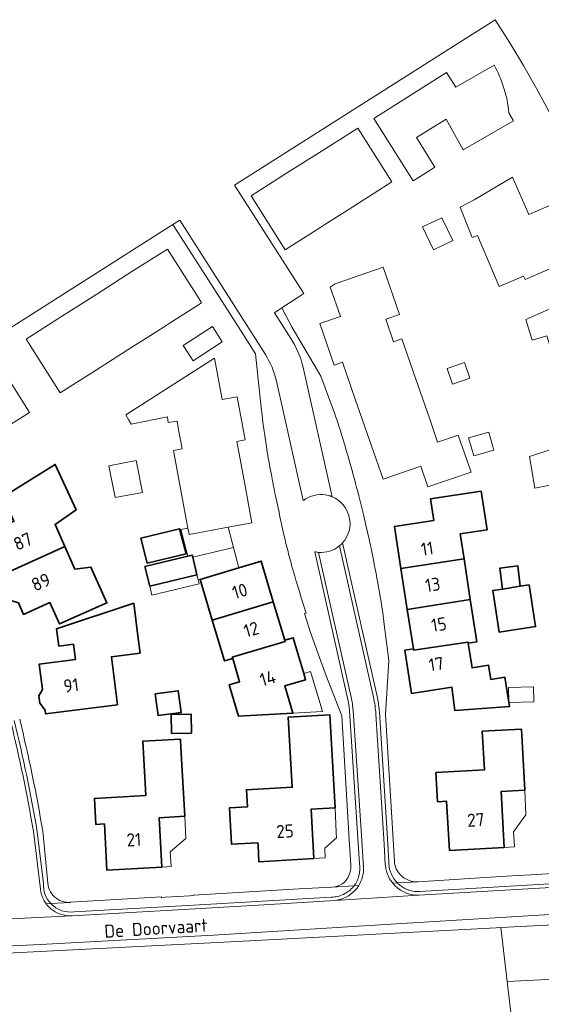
# Model space of a CAD drawing. Extents: x 199200 to 204075, y 460125 to 464703.
# Tile 103 of 174: x 201186 to 201258, y 464324 to 464460. Entities that reach past the tile are written whole.
import ezdxf
from ezdxf.enums import TextEntityAlignment as Align

# ---------------------------------------------------------------- set-up
doc = ezdxf.new("R2010")
doc.units = 0
for name, color, linetype, lineweight in [('B-WE-GR-GRAS-GV', 60, 'Continuous', 13), ('B-WE-GR-HOUTWAL-GV', 40, 'Continuous', 13), ('B-WE-OG-BEBOUWING-GV', 7, 'Continuous', 35), ('B-WE-OG-BEBOUWING-T18', 10, 'Continuous', 18), ('B-WE-OG-BEBOUWING_LUIFEL-GV', 7, 'Continuous', 18), ('B-WE-OG-BEBOUWING_SCHUUR-GV', 7, 'Continuous', 35), ('B-WE-OG-TERREIN_CULTUURSCHEIDING-GV', 7, 'Continuous', 18), ('B-WE-OG-TERREIN_ERF-GV', 7, 'Continuous', 18), ('B-WE-OG-TOPOGRAFIE-T18', 10, 'Continuous', 18), ('B-WE-VH-VERHARDING_OPEN-GV', 252, 'Continuous', 18)]:
    doc.layers.add(name, color=color, linetype=linetype, lineweight=lineweight)
doc.styles.add('NLCS-ISO-M1000-T18', font='NLCS-ISO.ttf', dxfattribs={"height": 1.8})

msp = doc.modelspace()

# ---------------------------------------------------------------- linework, layer by layer
at = {"layer": 'B-WE-GR-GRAS-GV', "flags": 128}
for points in [[(201429.394, 464227.292), (201347.962, 464221.933), (201261.601, 464216.286), (201215.854, 464213.376), (201212.067, 464213.354), (201211.366, 464213.464), (201210.595, 464213.854), (201210.415, 464214.368), (201211.907, 464214.862), (201259.354, 464217.806), (201258.407, 464230.509), (201259.677, 464237.732), (201261.861, 464237.42), (201261.595, 464243.865), (201259.394, 464272.811), (201259.224, 464274.095), (201252.911, 464327.05), (201252.022, 464334.503), (201251.379, 464334.47), (201214.724, 464332.53)], [(201214.724, 464332.53), (201179.322, 464330.744), (201162.416, 464329.752), (201128.205, 464327.886), (201127.548, 464327.91), (201126.695, 464322.371), (201134.077, 464288.478), (201115.107, 464272.841), (201100.74, 464260.697), (201097.088, 464257.045), (201080.261, 464234.582)], [(201286.492, 464328.706), (201252.911, 464327.05), (201259.224, 464274.095)]]:
    msp.add_lwpolyline(points, dxfattribs=at)
at = {"layer": 'B-WE-GR-HOUTWAL-GV', "flags": 128}
msp.add_lwpolyline([(201252.022, 464334.503), (201252.911, 464327.05), (201286.492, 464328.706), (201333.749, 464334.218), (201366.304, 464335.554), (201374.89, 464335.47), (201372.252, 464338.712), (201338.538, 464338.281), (201309.341, 464337.589), (201294.121, 464335.11), (201271.952, 464335.528)], close=True, dxfattribs=at)
at = {"layer": 'B-WE-OG-BEBOUWING-GV', "flags": 128}
for points in [[(201182.772, 464382.975), (201191.842, 464387.034), (201190.475, 464390.111), (201193.387, 464392.127), (201190.499, 464398.375), (201183.306, 464393.886), (201184.796, 464390.532), (201181.43, 464389.037), (201181.14, 464388.908), (201181.219, 464388.731), (201181.839, 464387.337), (201181.37, 464386.14)], [(201238.24, 464384.011), (201246.942, 464385.352), (201246.416, 464388.783), (201250.143, 464389.355), (201249.302, 464394.677), (201242.291, 464393.623), (201242.757, 464390.662), (201237.343, 464389.832)], [(201203.215, 464384.765), (201208.563, 464386.059), (201207.655, 464389.491), (201202.31, 464388.193)], [(201191.842, 464387.034), (201182.772, 464382.975), (201184.236, 464379.67), (201185.424, 464379.267), (201186.123, 464377.695), (201189.778, 464379.319), (201191.089, 464376.368), (201197.632, 464379.275), (201195.439, 464384.209), (201193.216, 464383.943)], [(201203.547, 464381.567), (201210.073, 464383.13), (201209.49, 464385.566), (201209.421, 464385.853), (201208.79, 464385.702), (201202.895, 464384.29)], [(201212.178, 464376.898), (201220.612, 464379.411), (201218.933, 464385.037), (201215.841, 464384.115), (201210.502, 464382.523)], [(201246.942, 464385.352), (201238.24, 464384.011), (201239.107, 464378.382), (201247.803, 464379.736)], [(201252.25, 464381.176), (201250.914, 464380.968), (201251.811, 464375.227), (201256.819, 464376.009), (201255.923, 464381.749), (201254.712, 464381.56)], [(201193.039, 464373.585), (201193.307, 464371.472), (201188.297, 464370.836), (201188.745, 464367.305), (201188.25, 464366.442), (201188.384, 464365.451), (201189.103, 464364.49), (201189.17, 464363.954), (201199.094, 464365.213), (201198.253, 464371.84), (201202.221, 464372.343), (201201.92, 464374.712), (201201.348, 464379.217), (201190.704, 464375.698), (201191.005, 464373.327)], [(201222.191, 464374.123), (201220.612, 464379.411), (201212.178, 464376.898), (201213.858, 464371.262), (201215.008, 464371.604), (201214.954, 464371.767), (201222.242, 464373.96)], [(201239.947, 464372.933), (201239.966, 464372.766), (201247.489, 464373.877), (201247.511, 464373.71), (201248.698, 464373.894), (201247.803, 464379.736), (201239.107, 464378.382)], [(201222.191, 464374.123), (201222.242, 464373.96), (201214.954, 464371.767), (201215.008, 464371.604), (201215.967, 464368.391), (201214.53, 464367.96), (201215.826, 464363.637), (201223.314, 464364.06), (201222.194, 464367.816), (201225.072, 464368.665), (201224.817, 464369.517), (201223.337, 464374.472)], [(201247.511, 464373.71), (201247.489, 464373.877), (201239.966, 464372.766), (201239.947, 464372.933), (201238.767, 464372.744), (201239.692, 464366.757), (201245.271, 464367.626), (201245.66, 464364.445), (201253.225, 464364.964), (201252.59, 464369.009), (201250.651, 464368.689), (201250.332, 464370.665), (201248.051, 464370.301)], [(201226.204, 464343.998), (201225.821, 464350.807), (201229.136, 464350.993), (201228.958, 464354.167), (201228.415, 464363.853), (201222.675, 464363.531), (201223.218, 464353.846), (201216.898, 464353.491), (201217.03, 464351.14), (201214.587, 464351.004), (201214.83, 464345.99), (201218.49, 464346.167), (201218.506, 464345.833), (201218.616, 464343.572)], [(201255.343, 464353.428), (201254.854, 464361.87), (201249.465, 464361.558), (201249.777, 464356.252), (201243.06, 464355.857), (201243.282, 464351.833), (201244.535, 464351.904), (201244.924, 464345.117), (201252.5, 464345.552), (201252.053, 464353.236)], [(201203.027, 464352.719), (201195.906, 464352.306), (201196.094, 464348.717), (201197.292, 464348.785), (201197.651, 464342.395), (201205.238, 464342.821), (201204.855, 464349.64), (201208.38, 464349.838), (201207.848, 464359.302), (201207.802, 464360.467), (201202.616, 464360.215)]]:
    msp.add_lwpolyline(points, close=True, dxfattribs=at)
at = {"layer": 'B-WE-OG-BEBOUWING_LUIFEL-GV', "flags": 128}
for points in [[(201208.83, 464389.59), (201207.838, 464389.394), (201208.79, 464385.702), (201209.421, 464385.853), (201209.49, 464385.566), (201215.121, 464386.919), (201214.398, 464389.735), (201208.99, 464388.728)], [(201209.49, 464385.566), (201210.073, 464383.13), (201210.233, 464382.463), (201210.502, 464382.523), (201215.841, 464384.115), (201215.121, 464386.919)], [(201210.073, 464383.13), (201203.547, 464381.567), (201203.842, 464380.338), (201210.368, 464381.9), (201210.233, 464382.463)], [(201223.314, 464364.06), (201227.414, 464364.292), (201227.223, 464364.919), (201225.733, 464369.811), (201224.817, 464369.517), (201225.072, 464368.665), (201222.194, 464367.816)], [(201253.091, 464367.601), (201253.15, 464365.541), (201256.569, 464365.612), (201256.525, 464367.673)], [(201253.79, 464347.702), (201255.485, 464350.049), (201255.343, 464353.428), (201252.053, 464353.236), (201252.5, 464345.552), (201253.908, 464345.633)], [(201229.136, 464350.993), (201225.821, 464350.807), (201226.204, 464343.998), (201227.783, 464344.087), (201227.708, 464345.425), (201229.321, 464346.847), (201229.278, 464347.614)], [(201206.498, 464342.892), (201206.383, 464344.951), (201208.553, 464346.759), (201208.38, 464349.838), (201204.855, 464349.64), (201205.238, 464342.821)]]:
    msp.add_lwpolyline(points, close=True, dxfattribs=at)
at = {"layer": 'B-WE-OG-BEBOUWING_SCHUUR-GV', "flags": 128}
for points in [[(201254.712, 464381.56), (201254.368, 464384.387), (201251.896, 464384.086), (201252.25, 464381.176)], [(201204.316, 464366.727), (201204.719, 464363.717), (201207.896, 464364.142), (201207.494, 464367.151)], [(201209.299, 464361.302), (201209.257, 464363.942), (201206.527, 464363.898), (201206.569, 464361.258)]]:
    msp.add_lwpolyline(points, close=True, dxfattribs=at)
at = {"layer": 'B-WE-OG-TERREIN_CULTUURSCHEIDING-GV', "flags": 128}
msp.add_lwpolyline([(201261.803, 464336.472), (201236.846, 464334.938), (201212.344, 464333.446), (201188.423, 464332.143), (201172.4, 464331.347), (201161.133, 464330.797), (201142.542, 464329.624), (201128.43, 464328.807), (201121.503, 464328.667), (201121.512, 464328.2), (201127.645, 464328.542), (201127.548, 464327.91), (201128.205, 464327.886), (201162.416, 464329.752), (201179.322, 464330.744), (201214.724, 464332.53), (201251.379, 464334.47), (201252.022, 464334.503), (201271.952, 464335.528)], dxfattribs=at)
at = {"layer": 'B-WE-OG-TERREIN_ERF-GV', "flags": 128}
for points in [[(201258.717, 464447.028), (201256.967, 464450.243), (201255.147, 464453.419), (201253.257, 464456.555), (201251.251, 464459.726), (201249.701, 464458.743), (201248.124, 464457.743), (201215.24, 464436.891), (201224.818, 464421.962), (201221.797, 464419.955), (201223.223, 464417.248), (201227.152, 464410.563), (201228.832, 464406.1)], [(201253.129, 464446.893), (201253.754, 464445.757), (201246.822, 464441.776), (201244.46, 464445.999), (201240.368, 464443.46), (201242.92, 464439.388), (201240.363, 464437.785), (201239.911, 464437.502), (201234.481, 464446.116), (201244.51, 464452.446), (201245.804, 464450.411), (201251.093, 464453.459)], [(201255.174, 464424.346), (201251.777, 464422.934), (201248.809, 464429.933), (201248.062, 464429.66), (201246.423, 464433.867), (201248.322, 464434.891), (201253.636, 464438.006), (201255.878, 464432.833), (201259.509, 464434.41), (201259.771, 464433.82), (201261.159, 464434.414)], [(201219.778, 464400.097), (201219.666, 464400.809), (201219.186, 464404.227), (201219.056, 464405.216), (201218.938, 464406.207), (201218.145, 464413.65), (201216.086, 464416.876), (201212.418, 464422.622), (201206.762, 464431.483), (201169.821, 464408.01), (201165.13, 464405.058), (201166.575, 464402.824), (201173.546, 464391.722)], [(201262.18, 464428.245), (201262.702, 464427.065), (201255.373, 464423.89), (201255.174, 464424.346)], [(201268.572, 464410.333), (201268.949, 464409.075), (201261.33, 464406.679), (201258.378, 464416.125), (201256.368, 464415.517), (201255.472, 464418.377), (201261.108, 464420.862), (201262.784, 464415.532), (201266.569, 464416.71), (201266.748, 464416.108), (201268.174, 464416.559)], [(201273.044, 464391.602), (201273.292, 464390.327), (201265.457, 464388.775), (201263.898, 464396.525), (201256.718, 464395.117), (201255.968, 464399.491), (201260.885, 464401.058), (201266.731, 464402.921), (201267.858, 464397.415), (201271.741, 464398.172), (201271.859, 464397.541), (201273.32, 464397.83)], [(201231.335, 464343.084), (201231.09, 464346.613), (201230.071, 464363.707), (201227.783, 464369.589), (201225.754, 464375.203), (201224.922, 464377.797), (201225.139, 464377.847), (201224.958, 464378.417), (201224.78, 464378.988)], [(201235.915, 464376.313), (201236.549, 464371.346), (201236.087, 464363.855), (201237.19, 464345.877), (201237.321, 464343.588)], [(201188.783, 464347.8), (201189.465, 464340.612)], [(201240.553, 464340.811), (201252.778, 464341.564), (201256.177, 464341.755), (201277.591, 464343.031)], [(201192.547, 464337.962), (201192.628, 464337.967), (201205.162, 464338.703), (201205.167, 464338.59), (201205.703, 464338.66), (201209.111, 464338.847), (201209.629, 464338.896), (201209.635, 464338.977), (201210.389, 464339.023), (201224.161, 464339.819), (201228.709, 464340.065)]]:
    msp.add_lwpolyline(points, dxfattribs=at)
at = {"layer": 'B-WE-OG-TERREIN_ERF-GV'}
for points in [[(201251.093, 464453.459, -0.103891), (201253.129, 464446.893)], [(201228.832, 464406.1, -0.0041684), (201229.259, 464404.882)], [(201229.259, 464404.882, -0.0034304), (201229.669, 464403.658)], [(201229.669, 464403.658, -0.0088029), (201230.645, 464400.498)], [(201220.387, 464396.727, -0.0044141), (201219.778, 464400.097)], [(201230.645, 464400.498, -0.005688), (201231.968, 464395.728)], [(201221.002, 464393.643, -0.0048022), (201220.387, 464396.727)], [(201231.968, 464395.728, -0.0056549), (201233.095, 464391.279)], [(201222.085, 464388.671, -0.0038156), (201221.002, 464393.643)], [(201233.095, 464391.279, -0.0060274), (201234.011, 464387.279)], [(201222.728, 464386.014, -0.0071855), (201222.085, 464388.671)], [(201234.011, 464387.279, -0.0066382), (201234.555, 464384.586)], [(201223.404, 464383.555, -0.0080816), (201222.728, 464386.014)], [(201234.555, 464384.586, -0.0036938), (201235.482, 464379.463)], [(201224.78, 464378.988, -0.0044382), (201223.404, 464383.555)], [(201235.482, 464379.463, -0.0089912), (201235.726, 464377.892)], [(201235.726, 464377.892, -0.0094402), (201235.915, 464376.313)], [(201185.598, 464363.223, -0.0183564), (201188.783, 464347.8)], [(201230.138, 464340.532, 0.2535672), (201231.335, 464343.084)], [(201237.321, 464343.588, 0.0868399), (201237.595, 464342.574)], [(201237.595, 464342.574, 0.0856372), (201238.195, 464341.713)], [(201238.195, 464341.713, 0.1067367), (201239.277, 464341.008)], [(201239.277, 464341.008, 0.1064105), (201240.553, 464340.811)], [(201189.465, 464340.612, 0.108653), (201189.853, 464339.416)], [(201228.709, 464340.065, 0.1131592), (201230.138, 464340.532)], [(201189.853, 464339.416, 0.1085886), (201190.705, 464338.491)], [(201190.705, 464338.491, 0.0857343), (201191.621, 464338.061)], [(201191.621, 464338.061, 0.0771789), (201192.547, 464337.962)]]:
    msp.add_lwpolyline(points, format="xyb", dxfattribs=at)
at = {"layer": 'B-WE-OG-TERREIN_ERF-GV', "flags": 128}
for points in [[(201227.169, 464431.109), (201222.26, 464427.997), (201217.54, 464435.426), (201222.456, 464438.543), (201227.364, 464441.655), (201232.273, 464444.767), (201236.991, 464437.337), (201232.077, 464434.221), (201230.431, 464433.177), (201227.742, 464431.472)], [(201242.74, 464427.979), (201241.226, 464431.136), (201243.87, 464432.404), (201245.384, 464429.247)], [(201210.289, 464420.393), (201206.217, 464417.804), (201205.806, 464417.542), (201204.374, 464416.631), (201201.449, 464414.771), (201200.954, 464414.456), (201196.052, 464411.338), (201191.19, 464408.246), (201186.473, 464415.673), (201191.375, 464418.791), (201196.236, 464421.883), (201201.088, 464424.969), (201205.999, 464428.093), (201210.365, 464421.221), (201210.718, 464420.666)], [(201240.28, 464410.132), (201242.154, 464404.74), (201243.294, 464401.46), (201246.144, 464402.43), (201247.918, 464397.33), (201241.942, 464395.278), (201240.97, 464398.117), (201235.772, 464396.331), (201233.849, 464401.853), (201231.971, 464407.245), (201230.151, 464412.471), (201229.019, 464412.083), (201227.035, 464417.807), (201229.869, 464418.786), (201228.482, 464422.834), (201229.168, 464423.3), (201235.763, 464425.567), (201238.024, 464419.047), (201236.126, 464418.41), (201237.213, 464415.297), (201238.346, 464415.697)], [(201213.575, 464415.265), (201209.553, 464412.658), (201208.178, 464414.778), (201212.2, 464417.386)], [(201182.05, 464402.449), (201177.137, 464399.341), (201172.222, 464396.232), (201167.521, 464403.668), (201172.432, 464406.776), (201177.345, 464409.885), (201182.259, 464412.995), (201186.963, 464405.557)], [(201214.398, 464389.735), (201208.99, 464388.728), (201208.83, 464389.59), (201207.91, 464394.541), (201206.84, 464400.305), (201208.015, 464400.522), (201207.529, 464403.141), (201207.317, 464404.34), (201206.079, 464404.137), (201205.993, 464404.962), (201200.982, 464403.943), (201200.68, 464404.465), (201200.249, 464405.212), (201212.493, 464413.018), (201213.545, 464407.333), (201215.636, 464407.718), (201216.74, 464401.75), (201215.561, 464401.53), (201216.567, 464396.14), (201217.649, 464390.341)], [(201245.336, 464409.469), (201244.608, 464411.609), (201247.023, 464412.43), (201247.75, 464410.292)], [(201248.275, 464399.565), (201247.573, 464402.037), (201250.364, 464402.829), (201251.065, 464400.356)], [(201182.772, 464382.975), (201181.37, 464386.14), (201181.839, 464387.337), (201181.219, 464388.731), (201181.14, 464388.908), (201181.43, 464389.037), (201184.796, 464390.532), (201183.306, 464393.886), (201190.499, 464398.375), (201193.387, 464392.127), (201190.475, 464390.111), (201191.842, 464387.034), (201193.216, 464383.943), (201195.439, 464384.209), (201197.632, 464379.275), (201191.089, 464376.368), (201189.778, 464379.319), (201186.123, 464377.695), (201185.424, 464379.267), (201184.236, 464379.67)], [(201202.565, 464394.512), (201198.786, 464393.791), (201197.901, 464398.2), (201201.672, 464398.923)], [(201238.24, 464384.011), (201237.343, 464389.832), (201242.757, 464390.662), (201242.291, 464393.623), (201249.302, 464394.677), (201250.143, 464389.355), (201246.416, 464388.783), (201246.942, 464385.352), (201247.803, 464379.736), (201248.698, 464373.894), (201247.511, 464373.71), (201248.051, 464370.301), (201250.332, 464370.665), (201250.651, 464368.689), (201252.59, 464369.009), (201253.225, 464364.964), (201245.66, 464364.445), (201245.271, 464367.626), (201239.692, 464366.757), (201238.767, 464372.744), (201239.947, 464372.933), (201239.107, 464378.382)], [(201203.215, 464384.765), (201202.31, 464388.193), (201207.655, 464389.491), (201208.563, 464386.059)], [(201209.49, 464385.566), (201210.073, 464383.13), (201203.547, 464381.567), (201202.895, 464384.29), (201208.79, 464385.702), (201209.421, 464385.853)], [(201224.817, 464369.517), (201225.072, 464368.665), (201222.194, 464367.816), (201223.314, 464364.06), (201215.826, 464363.637), (201214.53, 464367.96), (201215.967, 464368.391), (201215.008, 464371.604), (201213.858, 464371.262), (201212.178, 464376.898), (201210.502, 464382.523), (201215.841, 464384.115), (201218.933, 464385.037), (201220.612, 464379.411), (201222.191, 464374.123), (201223.337, 464374.472)], [(201251.811, 464375.227), (201250.914, 464380.968), (201252.25, 464381.176), (201254.712, 464381.56), (201255.923, 464381.749), (201256.819, 464376.009)], [(201201.92, 464374.712), (201202.221, 464372.343), (201198.253, 464371.84), (201199.094, 464365.213), (201189.17, 464363.954), (201189.103, 464364.49), (201188.384, 464365.451), (201188.25, 464366.442), (201188.745, 464367.305), (201188.297, 464370.836), (201193.307, 464371.472), (201193.039, 464373.585), (201191.005, 464373.327), (201190.704, 464375.698), (201201.348, 464379.217)], [(201229.136, 464350.993), (201225.821, 464350.807), (201226.204, 464343.998), (201218.616, 464343.572), (201218.506, 464345.833), (201218.49, 464346.167), (201214.83, 464345.99), (201214.587, 464351.004), (201217.03, 464351.14), (201216.898, 464353.491), (201223.218, 464353.846), (201222.675, 464363.531), (201228.415, 464363.853), (201228.958, 464354.167)], [(201252.5, 464345.552), (201244.924, 464345.117), (201244.535, 464351.904), (201243.282, 464351.833), (201243.06, 464355.857), (201249.777, 464356.252), (201249.465, 464361.558), (201254.854, 464361.87), (201255.343, 464353.428), (201252.053, 464353.236)], [(201208.38, 464349.838), (201204.855, 464349.64), (201205.238, 464342.821), (201197.651, 464342.395), (201197.292, 464348.785), (201196.094, 464348.717), (201195.906, 464352.306), (201203.027, 464352.719), (201202.616, 464360.215), (201207.802, 464360.467), (201207.848, 464359.302)]]:
    msp.add_lwpolyline(points, close=True, dxfattribs=at)
at = {"layer": 'B-WE-VH-VERHARDING_OPEN-GV', "flags": 128}
for points in [[(201219.512, 464413.538), (201207.694, 464432.078), (201206.762, 464431.483), (201212.418, 464422.622), (201216.086, 464416.876), (201218.145, 464413.65), (201218.938, 464406.207), (201219.056, 464405.216), (201219.186, 464404.227), (201219.666, 464400.809), (201219.778, 464400.097)], [(201228.832, 464406.1), (201227.152, 464410.563), (201223.223, 464417.248), (201221.797, 464419.955), (201220.765, 464419.27), (201223.031, 464415.759)], [(201224.724, 464411.724), (201228.731, 464393.919)], [(201224.748, 464393.378), (201221.034, 464409.881)], [(201229.745, 464387.138), (201234.44, 464366.273)], [(201234.44, 464366.273), (201229.745, 464387.138)], [(201234.979, 464366.155), (201230.167, 464387.541)], [(201230.167, 464387.541), (201234.979, 464366.155)], [(201226.336, 464386.322), (201230.876, 464366.149)], [(201230.876, 464366.149), (201226.336, 464386.322)], [(201231.364, 464366.259), (201226.867, 464386.24)], [(201226.867, 464386.24), (201231.364, 464366.259)], [(201224.78, 464378.988), (201224.958, 464378.417), (201225.139, 464377.847), (201224.922, 464377.797), (201225.754, 464375.203), (201227.783, 464369.589), (201230.071, 464363.707), (201231.09, 464346.613), (201231.335, 464343.084)], [(201237.321, 464343.588), (201237.19, 464345.877), (201236.087, 464363.855), (201236.549, 464371.346), (201235.915, 464376.313)], [(201231.132, 464364.379), (201232.517, 464343.313)], [(201232.517, 464343.313), (201231.132, 464364.379)], [(201233.074, 464342.723), (201232.824, 464346.483), (201231.631, 464364.411)], [(201231.631, 464364.411), (201232.824, 464346.483), (201233.074, 464342.723)], [(201236.555, 464343.444), (201236.419, 464346.041), (201235.259, 464364.207)], [(201235.259, 464364.207), (201236.419, 464346.041), (201236.555, 464343.444)], [(201234.776, 464363.928), (201235.911, 464346.013), (201236.069, 464343.188)], [(201235.911, 464346.013), (201234.776, 464363.928)], [(201188.471, 464339.79), (201187.491, 464347.802)], [(201187.491, 464347.802), (201188.471, 464339.79)], [(201188.017, 464347.691), (201188.879, 464340.584)], [(201188.879, 464340.584), (201188.017, 464347.691)], [(201189.465, 464340.612), (201188.783, 464347.8)], [(201236.069, 464343.188), (201235.911, 464346.013)], [(201277.591, 464343.031), (201256.177, 464341.755), (201252.778, 464341.564), (201240.553, 464340.811), (201237.761, 464340.635)], [(201240.711, 464338.934), (201258.918, 464340.035), (201278.237, 464341.198)], [(201277.653, 464341.658), (201257.202, 464340.424), (201240.86, 464339.446)], [(201240.86, 464339.446), (201257.202, 464340.424), (201277.653, 464341.658)], [(201258.918, 464340.035), (201240.711, 464338.934), (201229.111, 464338.231), (201220.077, 464337.675), (201208.193, 464336.978), (201192.862, 464336.125), (201192.685, 464336.116), (201180.717, 464335.494), (201180.7, 464335.493), (201170.861, 464335.028), (201160.732, 464334.536), (201144.861, 464333.596), (201128.414, 464332.601), (201118.006, 464331.966), (201116.591, 464331.912)], [(201231.677, 464340.14), (201231.77, 464340.258), (201228.709, 464340.065), (201224.161, 464339.819), (201210.389, 464339.023), (201209.635, 464338.977), (201209.629, 464338.896), (201209.111, 464338.847), (201205.703, 464338.66), (201205.167, 464338.59), (201205.162, 464338.703), (201192.628, 464337.967)], [(201228.709, 464340.065), (201231.77, 464340.258)], [(201232.414, 464340.298), (201231.77, 464340.258), (201231.677, 464340.14)], [(201231.77, 464340.258), (201232.414, 464340.298)], [(201237.761, 464340.635), (201237.113, 464340.594)], [(201237.113, 464340.594), (201237.761, 464340.635)], [(201237.761, 464340.635), (201240.553, 464340.811)], [(201192.685, 464336.116), (201192.862, 464336.125), (201208.193, 464336.978), (201220.077, 464337.675), (201229.111, 464338.231)], [(201228.602, 464338.693), (201210.413, 464337.625), (201193.114, 464336.654)], [(201193.114, 464336.654), (201210.413, 464337.625), (201228.602, 464338.693)], [(201229.111, 464338.231), (201240.711, 464338.934)], [(201189.988, 464337.699), (201189.896, 464337.792), (201189.275, 464337.753)], [(201189.275, 464337.753), (201189.896, 464337.792)], [(201192.628, 464337.967), (201192.547, 464337.962), (201189.896, 464337.792), (201189.988, 464337.699)], [(201189.896, 464337.792), (201192.547, 464337.962)], [(201113.352, 464328.708), (201119.01, 464328.661), (201120.586, 464328.648), (201121.503, 464328.667), (201128.43, 464328.807), (201128.341, 464329.428), (201142.987, 464330.321), (201161.093, 464331.449), (201161.133, 464330.797), (201172.4, 464331.347), (201188.423, 464332.143), (201212.344, 464333.446), (201236.846, 464334.938), (201261.803, 464336.472)], [(201180.717, 464335.494), (201192.685, 464336.116)]]:
    msp.add_lwpolyline(points, dxfattribs=at)
at = {"layer": 'B-WE-VH-VERHARDING_OPEN-GV'}
for points in [[(201223.031, 464415.759, -0.0883383), (201224.724, 464411.724)], [(201221.034, 464409.881, 0.0870198), (201219.512, 464413.538)], [(201229.259, 464404.882, 0.0041684), (201228.832, 464406.1)], [(201229.669, 464403.658, 0.0034304), (201229.259, 464404.882)], [(201230.645, 464400.498, 0.0088029), (201229.669, 464403.658)], [(201219.778, 464400.097, 0.0044141), (201220.387, 464396.727)], [(201231.968, 464395.728, 0.005688), (201230.645, 464400.498)], [(201220.387, 464396.727, 0.0048022), (201221.002, 464393.643)], [(201233.095, 464391.279, 0.0056549), (201231.968, 464395.728)], [(201228.178, 464394.102, 0.1957987), (201225.193, 464393.679)], [(201228.731, 464393.919, 0.0369237), (201228.178, 464394.102)], [(201228.731, 464393.919, -0.5190642), (201230.167, 464387.541)], [(201230.167, 464387.541, 0.5190642), (201228.731, 464393.919)], [(201221.002, 464393.643, 0.0038156), (201222.085, 464388.671)], [(201225.193, 464393.679, 0.0335121), (201224.748, 464393.378)], [(201234.011, 464387.279, 0.0060274), (201233.095, 464391.279)], [(201222.085, 464388.671, 0.0071855), (201222.728, 464386.014)], [(201229.745, 464387.138, -0.1959713), (201226.867, 464386.24)], [(201226.867, 464386.24, 0.1959713), (201229.745, 464387.138)], [(201230.167, 464387.541, -0.0353876), (201229.745, 464387.138)], [(201229.745, 464387.138, 0.0353876), (201230.167, 464387.541)], [(201234.555, 464384.586, 0.0066382), (201234.011, 464387.279)], [(201222.728, 464386.014, 0.0080816), (201223.404, 464383.555)], [(201226.867, 464386.24, -0.0333932), (201226.336, 464386.322)], [(201226.336, 464386.322, 0.0333932), (201226.867, 464386.24)], [(201235.482, 464379.463, 0.0036938), (201234.555, 464384.586)], [(201223.404, 464383.555, 0.0044382), (201224.78, 464378.988)], [(201235.726, 464377.892, 0.0089912), (201235.482, 464379.463)], [(201235.915, 464376.313, 0.0094402), (201235.726, 464377.892)], [(201230.876, 464366.149, -0.0390583), (201231.132, 464364.379)], [(201231.132, 464364.379, 0.0390583), (201230.876, 464366.149)], [(201231.631, 464364.411, 0.0387066), (201231.364, 464366.259)], [(201231.364, 464366.259, -0.0387066), (201231.631, 464364.411)], [(201234.44, 464366.273, -0.0398179), (201234.776, 464363.928)], [(201234.776, 464363.928, 0.0398179), (201234.44, 464366.273)], [(201235.259, 464364.207, 0.0396646), (201234.979, 464366.155)], [(201234.979, 464366.155, -0.0396646), (201235.259, 464364.207)], [(201187.491, 464347.802, 0.018086), (201184.361, 464362.922)], [(201184.361, 464362.922, -0.018086), (201187.491, 464347.802)], [(201184.846, 464363.04, -0.0183671), (201188.017, 464347.691)], [(201188.017, 464347.691, 0.0183671), (201184.846, 464363.04)], [(201188.783, 464347.8, 0.0183564), (201185.598, 464363.223)], [(201231.335, 464343.084, -0.2535672), (201230.138, 464340.532)], [(201232.414, 464340.298, 0.1450708), (201233.074, 464342.723)], [(201233.074, 464342.723, -0.1450708), (201232.414, 464340.298)], [(201232.517, 464343.313, -0.1066746), (201232.442, 464341.635)], [(201232.442, 464341.635, 0.1066746), (201232.517, 464343.313)], [(201236.069, 464343.188, 0.0993164), (201236.551, 464341.453)], [(201236.551, 464341.453, -0.0993164), (201236.069, 464343.188)], [(201236.949, 464341.783, -0.1047191), (201236.555, 464343.444)], [(201236.555, 464343.444, 0.1047191), (201236.949, 464341.783)], [(201237.595, 464342.574, -0.0868399), (201237.321, 464343.588)], [(201238.195, 464341.713, -0.0856372), (201237.595, 464342.574)], [(201232.442, 464341.635, -0.0977459), (201231.77, 464340.258)], [(201231.77, 464340.258, 0.0977459), (201232.442, 464341.635)], [(201236.551, 464341.453, 0.0556635), (201237.113, 464340.594)], [(201237.113, 464340.594, -0.0556635), (201236.551, 464341.453)], [(201237.761, 464340.635, -0.0861289), (201236.949, 464341.783)], [(201236.949, 464341.783, 0.0861289), (201237.761, 464340.635)], [(201239.277, 464341.008, -0.1067367), (201238.195, 464341.713)], [(201240.553, 464340.811, -0.1064105), (201239.277, 464341.008)], [(201188.912, 464338.329, -0.0937045), (201188.471, 464339.79)], [(201188.471, 464339.79, 0.0937045), (201188.912, 464338.329)], [(201188.879, 464340.584, 0.1069161), (201189.122, 464339.022)], [(201189.122, 464339.022, -0.1069161), (201188.879, 464340.584)], [(201189.853, 464339.416, -0.108653), (201189.465, 464340.612)], [(201230.138, 464340.532, -0.1131592), (201228.709, 464340.065)], [(201229.111, 464338.231, 0.2324053), (201232.414, 464340.298)], [(201232.414, 464340.298, -0.2324053), (201229.111, 464338.231)], [(201231.677, 464340.14, -0.1116149), (201230.303, 464339.069)], [(201230.303, 464339.069, 0.1116149), (201231.677, 464340.14)], [(201237.113, 464340.594, 0.0415543), (201237.663, 464340.036)], [(201237.663, 464340.036, -0.0415543), (201237.113, 464340.594)], [(201237.663, 464340.036, 0.090865), (201239.087, 464339.207)], [(201239.087, 464339.207, -0.090865), (201237.663, 464340.036)], [(201237.986, 464340.427, -0.0203037), (201237.761, 464340.635)], [(201237.761, 464340.635, 0.0203037), (201237.986, 464340.427)], [(201239.329, 464339.661, -0.0953069), (201237.986, 464340.427)], [(201237.986, 464340.427, 0.0953069), (201239.329, 464339.661)], [(201240.86, 464339.446, -0.0960478), (201239.329, 464339.661)], [(201239.329, 464339.661, 0.0960478), (201240.86, 464339.446)], [(201189.275, 464337.753, -0.0420285), (201188.912, 464338.329)], [(201188.912, 464338.329, 0.0420285), (201189.275, 464337.753)], [(201189.122, 464339.022, 0.0981718), (201189.896, 464337.792)], [(201189.896, 464337.792, -0.0981718), (201189.122, 464339.022)], [(201190.705, 464338.491, -0.1085886), (201189.853, 464339.416)], [(201191.621, 464338.061, -0.0857343), (201190.705, 464338.491)], [(201230.303, 464339.069, -0.1115753), (201228.602, 464338.693)], [(201228.602, 464338.693, 0.1115753), (201230.303, 464339.069)], [(201239.087, 464339.207, 0.090647), (201240.711, 464338.934)], [(201240.711, 464338.934, -0.090647), (201239.087, 464339.207)], [(201189.275, 464337.753, 0.0529655), (201189.855, 464337.129)], [(201189.855, 464337.129, -0.0529655), (201189.275, 464337.753)], [(201189.855, 464337.129, 0.0989026), (201191.258, 464336.326)], [(201191.258, 464336.326, -0.0989026), (201189.855, 464337.129)], [(201191.43, 464336.814, -0.1146515), (201189.988, 464337.699)], [(201189.988, 464337.699, 0.1146515), (201191.43, 464336.814)], [(201192.547, 464337.962, -0.0771789), (201191.621, 464338.061)], [(201191.258, 464336.326, 0.0883433), (201192.685, 464336.116)], [(201192.685, 464336.116, -0.0883433), (201191.258, 464336.326)], [(201193.114, 464336.654, -0.1140007), (201191.43, 464336.814)], [(201191.43, 464336.814, 0.1140007), (201193.114, 464336.654)]]:
    msp.add_lwpolyline(points, format="xyb", dxfattribs=at)

# ---------------------------------------------------------------- texts
at = {"layer": 'B-WE-OG-BEBOUWING-T18', "style": 'NLCS-ISO-M1000-T18'}
for s, rotation, p in [('87', 24, (201186.03, 464387.753)), ('11', 8.8, (201241.864, 464386.76)), ('89', 24, (201188.522, 464382.147)), ('13', 8.8, (201242.628, 464381.801)), ('10', 16.6, (201215.992, 464380.903)), ('15', 8.8, (201243.476, 464376.297)), ('12', 16.6, (201217.572, 464375.612)), ('17', 8.8, (201243.112, 464370.82)), ('14', 16.4, (201219.851, 464368.885)), ('91', 7.2, (201192.702, 464367.898)), ('27', 3.3, (201248.567, 464349.333)), ('21', 3.2, (201201.367, 464346.61)), ('25', 3.2, (201222.233, 464347.781))]:
    msp.add_text(s, height=1.8, rotation=rotation, dxfattribs=at).set_placement(p, align=Align.MIDDLE)
at = {"layer": 'B-WE-OG-TOPOGRAFIE-T18', "style": 'NLCS-ISO-M1000-T18'}
msp.add_text('De Doorvaart', height=1.8, rotation=3.5, dxfattribs=at).set_placement((201204.418, 464334.398), align=Align.MIDDLE)

doc.saveas('drawing.dxf')
